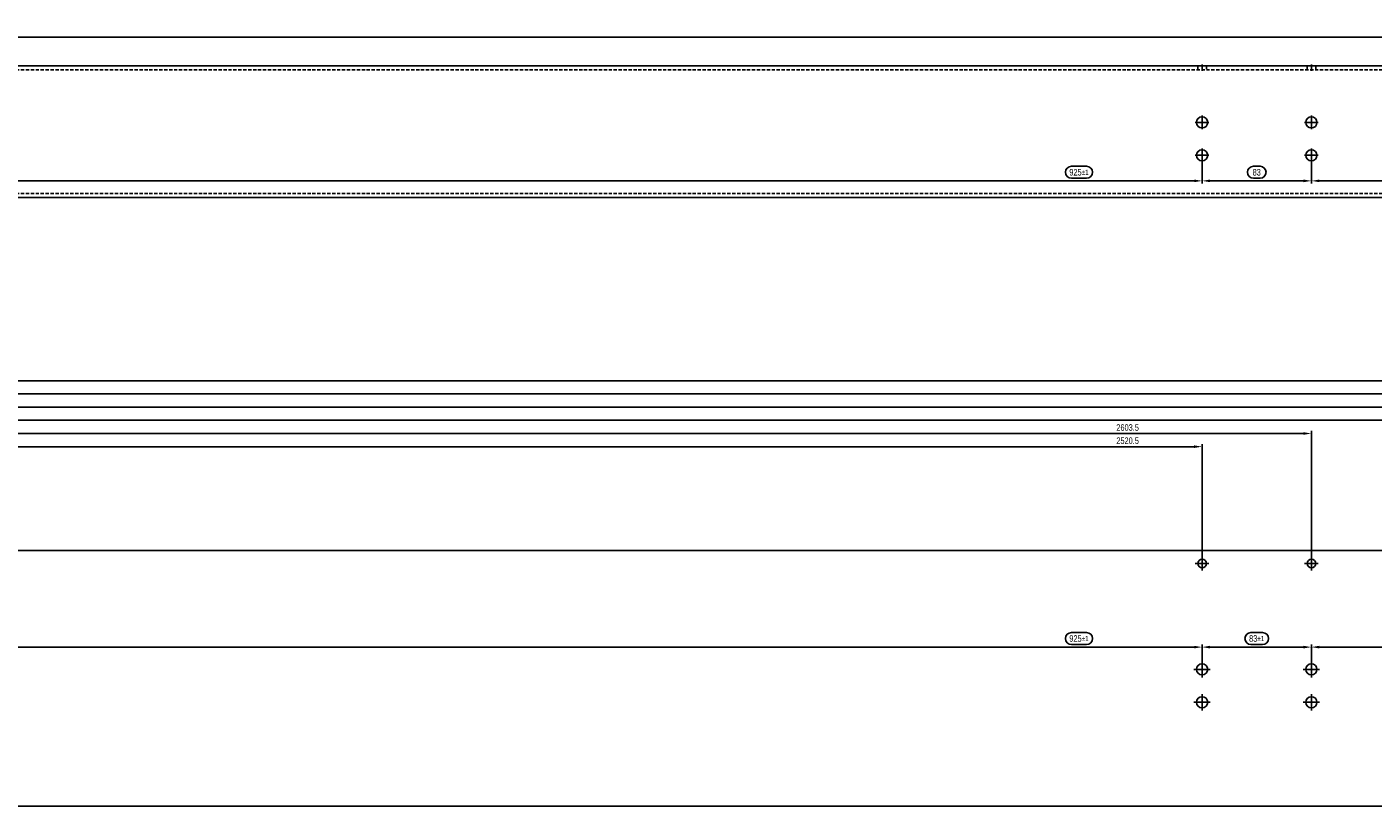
# Model space of a CAD drawing. Header units: millimetres. Extents: x -8 to 4050, y -194 to 1127.
# Tile 6 of 8: x 1628 to 2650, y 536 to 1127. Entities that reach past the tile are written whole.
import ezdxf

# ---------------------------------------------------------------- set-up
doc = ezdxf.new("R2010")
doc.units = ezdxf.units.MM
doc.header["$LTSCALE"] = 10
doc.header["$PDMODE"] = 35
doc.header["$PDSIZE"] = -5
doc.linetypes.add('MITTE', pattern=[50.8, 31.75, -6.35, 6.35, -6.35])
doc.linetypes.add('VERDECKT', pattern=[0.375, 0.25, -0.125])
doc.layers.get('DEFPOINTS').update_dxf_attribs({"color": 4})
doc.layers.add('BITO_DIMENSION', color=7, linetype='Continuous')
doc.styles.get("Standard").update_dxf_attribs({"font": 'arial.ttf', "width": 0.7})
doc.dimstyles.new('BITO_02', dxfattribs={"dimscale": 2, "dimtxt": 2.5, "dimasz": 3, "dimexe": 1, "dimexo": 1, "dimgap": 1, "dimtad": 1, "dimdec": 4, "dimdsep": 46, "dimtxsty": 'Standard', "dimcen": 0.09, "dimclrd": 256, "dimclre": 256, "dimclrt": 256, "dimadec": 0, "dimazin": 0, "dimtfac": 0.8, "dimtdec": 4, "dimtix": 1, "dimtofl": 0, "dimtmove": 0, "dimatfit": 3, "dimfxl": 0, "dimtolj": 1, "dimtzin": 0, "dimarcsym": 0})

# ---------------------------------------------------------------- blocks, each defined once
blk = doc.blocks.new('*D60')
at = {"layer": 'BITO_DIMENSION', "lineweight": -2}
for p, q in [((3494.2, 668), (3482.6, 668)), ((2603.5, 642), (2603.5, 658.9)), ((3522.5, 656.9), (2609.5, 656.9)), ((3482.6, 658.9), (3494.2, 658.9))]:
    blk.add_line(p, q, dxfattribs=at)
at = {"layer": 'BITO_DIMENSION', "linetype": 'Continuous', "lineweight": -2}
for centre, start, end in [((3482.6, 663.4), 90, 270), ((3494.2, 663.4), 270, 90)]:
    blk.add_arc(centre, 4.55, start, end, dxfattribs=at)
at = {"layer": 'BITO_DIMENSION'}
for points in [[(2609.5, 657.9), (2609.5, 655.9), (2603.5, 656.9)], [(3522.5, 657.9), (3522.5, 655.9), (3528.5, 656.9)]]:
    blk.add_solid(points, dxfattribs=at)
at = {"layer": 'DEFPOINTS', "color": 0}
for p in [(2603.5, 656.9), (3528.5, 656.9), (2603.5, 640)]:
    blk.add_point(p, dxfattribs=at)
at = {"layer": 'BITO_DIMENSION', "insert": (3488.4, 663.4), "char_height": 5, "attachment_point": 5}
blk.add_mtext('\\A1;925{\\H4.000000;±1}', dxfattribs=at)
blk = doc.blocks.new('*D61')
at = {"layer": 'BITO_DIMENSION', "lineweight": -2}
for p, q in [((2566.4, 668), (2557.6, 668)), ((2520.5, 642), (2520.5, 658.9)), ((2597.5, 656.9), (2526.5, 656.9)), ((2557.6, 658.9), (2566.4, 658.9))]:
    blk.add_line(p, q, dxfattribs=at)
at = {"layer": 'BITO_DIMENSION', "linetype": 'Continuous', "lineweight": -2}
for centre, start, end in [((2557.6, 663.4), 90, 270), ((2566.4, 663.4), 270, 90)]:
    blk.add_arc(centre, 4.55, start, end, dxfattribs=at)
at = {"layer": 'BITO_DIMENSION'}
for points in [[(2526.5, 657.9), (2526.5, 655.9), (2520.5, 656.9)], [(2597.5, 657.9), (2597.5, 655.9), (2603.5, 656.9)]]:
    blk.add_solid(points, dxfattribs=at)
at = {"layer": 'DEFPOINTS', "color": 0}
for p in [(2520.5, 656.9), (2603.5, 656.9), (2520.5, 640)]:
    blk.add_point(p, dxfattribs=at)
at = {"layer": 'BITO_DIMENSION', "insert": (2562, 663.4), "char_height": 5, "attachment_point": 5}
blk.add_mtext('\\A1;83{\\H4.000000;±1}', dxfattribs=at)
blk = doc.blocks.new('*D67')
at = {"layer": 'BITO_DIMENSION', "lineweight": -2}
for p, q in [((2603.5, 1028.1), (2603.5, 1008.7)), ((3528.5, 1028.1), (3528.5, 1008.7)), ((3494.2, 1021.8), (3482.6, 1021.8)), ((3482.6, 1012.7), (3494.2, 1012.7)), ((3522.5, 1010.7), (2609.5, 1010.7))]:
    blk.add_line(p, q, dxfattribs=at)
at = {"layer": 'BITO_DIMENSION', "linetype": 'Continuous', "lineweight": -2}
for centre, start, end in [((3482.6, 1017.2), 90, 270), ((3494.2, 1017.2), 270, 90)]:
    blk.add_arc(centre, 4.55, start, end, dxfattribs=at)
at = {"layer": 'BITO_DIMENSION'}
for points in [[(2609.5, 1011.7), (2609.5, 1009.7), (2603.5, 1010.7)], [(3522.5, 1011.7), (3522.5, 1009.7), (3528.5, 1010.7)]]:
    blk.add_solid(points, dxfattribs=at)
at = {"layer": 'DEFPOINTS', "color": 0}
for p in [(2603.5, 1030.1), (3528.5, 1030.1), (2603.5, 1010.7)]:
    blk.add_point(p, dxfattribs=at)
at = {"layer": 'BITO_DIMENSION', "insert": (3488.4, 1017.2), "char_height": 5, "attachment_point": 5}
blk.add_mtext('\\A1;925{\\H4.000000;±1}', dxfattribs=at)
blk = doc.blocks.new('*D68')
at = {"layer": 'BITO_DIMENSION', "lineweight": -2}
for p, q in [((2520.5, 1028.1), (2520.5, 1008.7)), ((2603.5, 1028.1), (2603.5, 1008.7)), ((2564.5, 1021.8), (2559.5, 1021.8)), ((2559.5, 1012.7), (2564.5, 1012.7)), ((2597.5, 1010.7), (2526.5, 1010.7))]:
    blk.add_line(p, q, dxfattribs=at)
at = {"layer": 'BITO_DIMENSION', "linetype": 'Continuous', "lineweight": -2}
for centre, start, end in [((2559.5, 1017.2), 90, 270), ((2564.5, 1017.2), 270, 90)]:
    blk.add_arc(centre, 4.55, start, end, dxfattribs=at)
at = {"layer": 'BITO_DIMENSION'}
for points in [[(2526.5, 1011.7), (2526.5, 1009.7), (2520.5, 1010.7)], [(2597.5, 1011.7), (2597.5, 1009.7), (2603.5, 1010.7)]]:
    blk.add_solid(points, dxfattribs=at)
at = {"layer": 'DEFPOINTS', "color": 0}
for p in [(2520.5, 1030.1), (2603.5, 1030.1), (2520.5, 1010.7)]:
    blk.add_point(p, dxfattribs=at)
at = {"layer": 'BITO_DIMENSION', "insert": (2562, 1017.2), "char_height": 5, "attachment_point": 5}
blk.add_mtext('\\A1;83', dxfattribs=at)
blk = doc.blocks.new('*D11')
at = {"layer": 'BITO_DIMENSION', "lineweight": -2}
for p, q in [((163.7, 1365.1), (163.7, 1386.7)), ((4052.7, 1384.7), (169.7, 1384.7)), ((4058.7, 1365.1), (4058.7, 1386.7))]:
    blk.add_line(p, q, dxfattribs=at)
at = {"layer": 'BITO_DIMENSION'}
for points in [[(169.7, 1385.7), (169.7, 1383.7), (163.7, 1384.7)], [(4052.7, 1385.7), (4052.7, 1383.7), (4058.7, 1384.7)]]:
    blk.add_solid(points, dxfattribs=at)
at = {"layer": 'DEFPOINTS', "color": 0}
for p in [(163.7, 1384.7), (163.7, 1363.1), (4058.7, 1363.1)]:
    blk.add_point(p, dxfattribs=at)
at = {"layer": 'BITO_DIMENSION', "insert": (1719.9, 1389.2), "char_height": 5, "attachment_point": 5}
blk.add_mtext('\\A1;3895', dxfattribs=at)
blk = doc.blocks.new('*D71')
at = {"layer": 'BITO_DIMENSION', "lineweight": -2}
for p, q in [((2432.8, 668), (2421.3, 668)), ((1595.5, 642), (1595.5, 658.9)), ((2514.5, 656.9), (1601.5, 656.9)), ((2421.3, 658.9), (2432.8, 658.9)), ((2520.5, 642), (2520.5, 658.9))]:
    blk.add_line(p, q, dxfattribs=at)
at = {"layer": 'BITO_DIMENSION', "linetype": 'Continuous', "lineweight": -2}
for centre, start, end in [((2421.3, 663.4), 90, 270), ((2432.8, 663.4), 270, 90)]:
    blk.add_arc(centre, 4.55, start, end, dxfattribs=at)
at = {"layer": 'BITO_DIMENSION'}
for points in [[(1601.5, 657.9), (1601.5, 655.9), (1595.5, 656.9)], [(2514.5, 657.9), (2514.5, 655.9), (2520.5, 656.9)]]:
    blk.add_solid(points, dxfattribs=at)
at = {"layer": 'DEFPOINTS', "color": 0}
for p in [(1595.5, 656.9), (1595.5, 640), (2520.5, 640)]:
    blk.add_point(p, dxfattribs=at)
at = {"layer": 'BITO_DIMENSION', "insert": (2427.1, 663.4), "char_height": 5, "attachment_point": 5}
blk.add_mtext('\\A1;925{\\H4.000000;±1}', dxfattribs=at)
blk = doc.blocks.new('*D77')
at = {"layer": 'BITO_DIMENSION', "lineweight": -2}
for p, q in [((1595.5, 1028.1), (1595.5, 1008.7)), ((2520.5, 1028.1), (2520.5, 1008.7)), ((2432.8, 1021.8), (2421.3, 1021.8)), ((2421.3, 1012.7), (2432.8, 1012.7)), ((2514.5, 1010.7), (1601.5, 1010.7))]:
    blk.add_line(p, q, dxfattribs=at)
at = {"layer": 'BITO_DIMENSION', "linetype": 'Continuous', "lineweight": -2}
for centre, start, end in [((2421.3, 1017.2), 90, 270), ((2432.8, 1017.2), 270, 90)]:
    blk.add_arc(centre, 4.55, start, end, dxfattribs=at)
at = {"layer": 'BITO_DIMENSION'}
for points in [[(1601.5, 1011.7), (1601.5, 1009.7), (1595.5, 1010.7)], [(2514.5, 1011.7), (2514.5, 1009.7), (2520.5, 1010.7)]]:
    blk.add_solid(points, dxfattribs=at)
at = {"layer": 'DEFPOINTS', "color": 0}
for p in [(1595.5, 1030.1), (2520.5, 1030.1), (1595.5, 1010.7)]:
    blk.add_point(p, dxfattribs=at)
at = {"layer": 'BITO_DIMENSION', "insert": (2427.1, 1017.2), "char_height": 5, "attachment_point": 5}
blk.add_mtext('\\A1;925{\\H4.000000;±1}', dxfattribs=at)
blk = doc.blocks.new('*D18')
at = {"layer": 'BITO_DIMENSION', "lineweight": -2}
for p, q in [((163.7, 997.3), (163.7, 1076)), ((169.7, 1074), (2678.2, 1074)), ((2684.2, 987.3), (2684.2, 1076))]:
    blk.add_line(p, q, dxfattribs=at)
at = {"layer": 'BITO_DIMENSION'}
for points in [[(169.7, 1075), (169.7, 1073), (163.7, 1074)], [(2678.2, 1075), (2678.2, 1073), (2684.2, 1074)]]:
    blk.add_solid(points, dxfattribs=at)
at = {"layer": 'DEFPOINTS', "color": 0}
for p in [(2684.2, 1074), (163.7, 995.3), (2684.2, 985.3)]:
    blk.add_point(p, dxfattribs=at)
at = {"layer": 'BITO_DIMENSION', "insert": (2627.7, 1078.5), "char_height": 5, "attachment_point": 5}
blk.add_mtext('\\A1;2520.5', dxfattribs=at)
blk = doc.blocks.new('*D19')
at = {"layer": 'BITO_DIMENSION', "lineweight": -2}
for p, q in [((163.7, 997.3), (163.7, 1086)), ((169.7, 1084), (2761.2, 1084)), ((2767.2, 987.3), (2767.2, 1086))]:
    blk.add_line(p, q, dxfattribs=at)
at = {"layer": 'BITO_DIMENSION'}
for points in [[(169.7, 1085), (169.7, 1083), (163.7, 1084)], [(2761.2, 1085), (2761.2, 1083), (2767.2, 1084)]]:
    blk.add_solid(points, dxfattribs=at)
at = {"layer": 'DEFPOINTS', "color": 0}
for p in [(2767.2, 1084), (163.7, 995.3), (2767.2, 985.3)]:
    blk.add_point(p, dxfattribs=at)
at = {"layer": 'BITO_DIMENSION', "insert": (2627.7, 1088.5), "char_height": 5, "attachment_point": 5}
blk.add_mtext('\\A1;2603.5', dxfattribs=at)
blk = doc.blocks.new('*D20')
at = {"layer": 'BITO_DIMENSION', "lineweight": -2}
for p, q in [((163.7, 997.3), (163.7, 1096)), ((169.7, 1094), (3686.2, 1094)), ((3692.2, 987.3), (3692.2, 1096))]:
    blk.add_line(p, q, dxfattribs=at)
at = {"layer": 'BITO_DIMENSION'}
for points in [[(169.7, 1095), (169.7, 1093), (163.7, 1094)], [(3686.2, 1095), (3686.2, 1093), (3692.2, 1094)]]:
    blk.add_solid(points, dxfattribs=at)
at = {"layer": 'DEFPOINTS', "color": 0}
for p in [(3692.2, 1094), (163.7, 995.3), (3692.2, 985.3)]:
    blk.add_point(p, dxfattribs=at)
at = {"layer": 'BITO_DIMENSION', "insert": (3652.1, 1098.5), "char_height": 5, "attachment_point": 5}
blk.add_mtext('\\A1;3528.5', dxfattribs=at)
blk = doc.blocks.new('*D21')
at = {"layer": 'BITO_DIMENSION', "lineweight": -2}
for p, q in [((163.7, 997.3), (163.7, 1106)), ((169.7, 1104), (3769.2, 1104)), ((3775.2, 987.3), (3775.2, 1106))]:
    blk.add_line(p, q, dxfattribs=at)
at = {"layer": 'BITO_DIMENSION'}
for points in [[(169.7, 1105), (169.7, 1103), (163.7, 1104)], [(3769.2, 1105), (3769.2, 1103), (3775.2, 1104)]]:
    blk.add_solid(points, dxfattribs=at)
at = {"layer": 'DEFPOINTS', "color": 0}
for p in [(3775.2, 1104), (163.7, 995.3), (3775.2, 985.3)]:
    blk.add_point(p, dxfattribs=at)
at = {"layer": 'BITO_DIMENSION', "insert": (3652.1, 1108.5), "char_height": 5, "attachment_point": 5}
blk.add_mtext('\\A1;3611.5', dxfattribs=at)
blk = doc.blocks.new('*D22')
at = {"layer": 'BITO_DIMENSION', "lineweight": -2}
for p, q in [((163.7, 997.3), (163.7, 1116)), ((169.7, 1114), (4013.2, 1114)), ((4019.2, 987.3), (4019.2, 1116))]:
    blk.add_line(p, q, dxfattribs=at)
at = {"layer": 'BITO_DIMENSION'}
for points in [[(169.7, 1115), (169.7, 1113), (163.7, 1114)], [(4013.2, 1115), (4013.2, 1113), (4019.2, 1114)]]:
    blk.add_solid(points, dxfattribs=at)
at = {"layer": 'DEFPOINTS', "color": 0}
for p in [(4019.2, 1114), (163.7, 995.3), (4019.2, 985.3)]:
    blk.add_point(p, dxfattribs=at)
at = {"layer": 'BITO_DIMENSION', "insert": (3981.5, 1118.5), "char_height": 5, "attachment_point": 5}
blk.add_mtext('\\A1;3855.5', dxfattribs=at)
blk = doc.blocks.new('*D23')
at = {"layer": 'BITO_DIMENSION', "lineweight": -2}
for p, q in [((163.7, 997.3), (163.7, 1126)), ((4058.7, 997.3), (4058.7, 1126)), ((169.7, 1124), (4052.7, 1124))]:
    blk.add_line(p, q, dxfattribs=at)
at = {"layer": 'BITO_DIMENSION'}
for points in [[(169.7, 1125), (169.7, 1123), (163.7, 1124)], [(4052.7, 1125), (4052.7, 1123), (4058.7, 1124)]]:
    blk.add_solid(points, dxfattribs=at)
at = {"layer": 'DEFPOINTS', "color": 0}
for p in [(4058.7, 1124), (163.7, 995.3), (4058.7, 995.3)]:
    blk.add_point(p, dxfattribs=at)
at = {"layer": 'BITO_DIMENSION', "insert": (1716.2, 1128.5), "char_height": 5, "attachment_point": 5}
blk.add_mtext('\\A1;3895', dxfattribs=at)

msp = doc.modelspace()

# ---------------------------------------------------------------- linework, layer by layer
for p, q in [((0, 1098.0692), (3895, 1098.0692)), ((3895, 998.0692), (0, 998.0692))]:
    msp.add_line(p, q)
at = {"color": 4, "linetype": 'VERDECKT'}
for p, q in [((0, 1095.0692), (3895, 1095.0692)), ((2517.25, 1098.0692), (2517.25, 1095.0692)), ((2523.75, 1098.0692), (2523.75, 1095.0692)), ((2600.25, 1098.0692), (2600.25, 1095.0692)), ((2606.75, 1098.0692), (2606.75, 1095.0692)), ((0, 1001.0692), (3895, 1001.0692))]:
    msp.add_line(p, q, dxfattribs=at)
at = {"color": 5, "linetype": 'MITTE'}
for p, q in [((2520.5, 1099.0692), (2520.5, 1094.0692)), ((2603.5, 1099.0692), (2603.5, 1094.0692)), ((2525.75, 1055.0692), (2515.25, 1055.0692)), ((2520.5, 1049.8192), (2520.5, 1060.3192)), ((2608.75, 1055.0692), (2598.25, 1055.0692)), ((2603.5, 1049.8192), (2603.5, 1060.3192)), ((2520.5, 1024.8192), (2520.5, 1035.3192)), ((2603.5, 1024.8192), (2603.5, 1035.3192)), ((2525.75, 1030.0692), (2515.25, 1030.0692)), ((2608.75, 1030.0692), (2598.25, 1030.0692)), ((2525.75, 720.27311), (2515.25, 720.27311)), ((2520.5, 715.02311), (2520.5, 725.52311)), ((2608.75, 720.27311), (2598.25, 720.27311)), ((2603.5, 715.02311), (2603.5, 725.52311)), ((2520.5, 633.77311), (2520.5, 646.27311)), ((2603.5, 633.77311), (2603.5, 646.27311)), ((2526.75, 640.02311), (2514.25, 640.02311)), ((2609.75, 640.02311), (2597.25, 640.02311)), ((2526.75, 615.02311), (2514.25, 615.02311)), ((2520.5, 608.77311), (2520.5, 621.27311)), ((2609.75, 615.02311), (2597.25, 615.02311)), ((2603.5, 608.77311), (2603.5, 621.27311))]:
    msp.add_line(p, q, dxfattribs=at)
msp.add_lwpolyline([(3895, 730.27311), (0, 730.27311), (0, 536.27311), (3895, 536.27311)], close=True)
for centre, radius in [((2520.5, 1055.0692), 4.25), ((2603.5, 1055.0692), 4.25), ((2520.5, 1030.0692), 4.25), ((2603.5, 1030.0692), 4.25), ((2520.5, 720.27311), 3.25), ((2603.5, 720.27311), 3.25), ((2520.5, 640.02311), 4.25), ((2603.5, 640.02311), 4.25), ((2520.5, 615.02311), 4.25), ((2603.5, 615.02311), 4.25)]:
    msp.add_circle(centre, radius)

# ---------------------------------------------------------------- dimensions: what is measured, and where the dimension line sits
at = {"layer": 'BITO_DIMENSION'}
dim = msp.add_linear_dim(base=(0, 1119.71756), p1=(3895, 1098.0692), p2=(0, 1098.0692), angle=180, dimstyle='BITO_02', dxfattribs=at)
dim.commit()
dim.dimension.update_dxf_attribs({"geometry": '*D11', "text_midpoint": (1556.1715, 1119.71756), "dimtype": 128, "insert": (-163.7299, -265.00661)})
for base, p1, p2, picture, middle in [((1595.5, 1010.68595), (2520.5, 1030.0692), (1595.5, 1030.0692), '*D77', (2427.05021, 1010.68595)), ((2603.5, 1010.68595), (3528.5, 1030.0692), (2603.5, 1030.0692), '*D67', (3488.40722, 1010.68595)), ((1595.5, 656.89231), (2520.5, 640.02311), (1595.5, 640.02311), '*D71', (2427.05021, 656.89231)), ((2603.5, 656.89231), (3528.5, 656.89231), (2603.5, 640.02311), '*D60', (3488.40722, 656.89231))]:
    dim = msp.add_linear_dim(base=base, p1=p1, p2=p2, angle=180, dimstyle='BITO_02', override={"dimgap": 1, "dimtol": 1, "dimlim": 0, "dimtp": 1, "dimtm": 1, "dimtdec": 0, "dimtmove": 1}, dxfattribs=at)
    dim.commit()
    dim.dimension.update_dxf_attribs({"geometry": picture, "text_midpoint": middle, "dimtype": 128})
for base, p1, p2, override, picture, middle in [((2520.5, 1010.68595), (2603.5, 1030.0692), (2520.5, 1030.0692), {"dimtmove": 1}, '*D68', (2562, 1017.24052)), ((2520.5, 656.89231), (2603.5, 656.89231), (2520.5, 640.02311), {"dimgap": 1, "dimtol": 1, "dimlim": 0, "dimtp": 1, "dimtm": 1, "dimtdec": 0, "dimtmove": 1}, '*D61', (2562, 663.44688))]:
    dim = msp.add_linear_dim(base=base, p1=p1, p2=p2, angle=180, dimstyle='BITO_02', override=override, dxfattribs=at)
    dim.commit()
    dim.dimension.update_dxf_attribs({"geometry": picture, "text_midpoint": middle})
for base, p2, picture, middle in [((3895, 858.99449), (3895, 730.27311), '*D23', (1552.47672, 858.99449)), ((3855.5, 848.99449), (3855.5, 720.27311), '*D22', (3817.79376, 848.99449)), ((3611.5, 838.99449), (3611.5, 720.27311), '*D21', (3488.40722, 838.99449)), ((3528.5, 828.99449), (3528.5, 720.27311), '*D20', (3488.40722, 828.99449)), ((2603.5, 818.99449), (2603.5, 720.27311), '*D19', (2463.95867, 818.99449)), ((2520.5, 808.99449), (2520.5, 720.27311), '*D18', (2463.95867, 808.99449))]:
    dim = msp.add_linear_dim(base=base, p1=(0, 730.27311), p2=p2, dimstyle='BITO_02', dxfattribs=at)
    dim.commit()
    dim.dimension.update_dxf_attribs({"geometry": picture, "text_midpoint": middle, "dimtype": 128, "insert": (-163.7299, -265.00661)})

doc.saveas('drawing.dxf')
